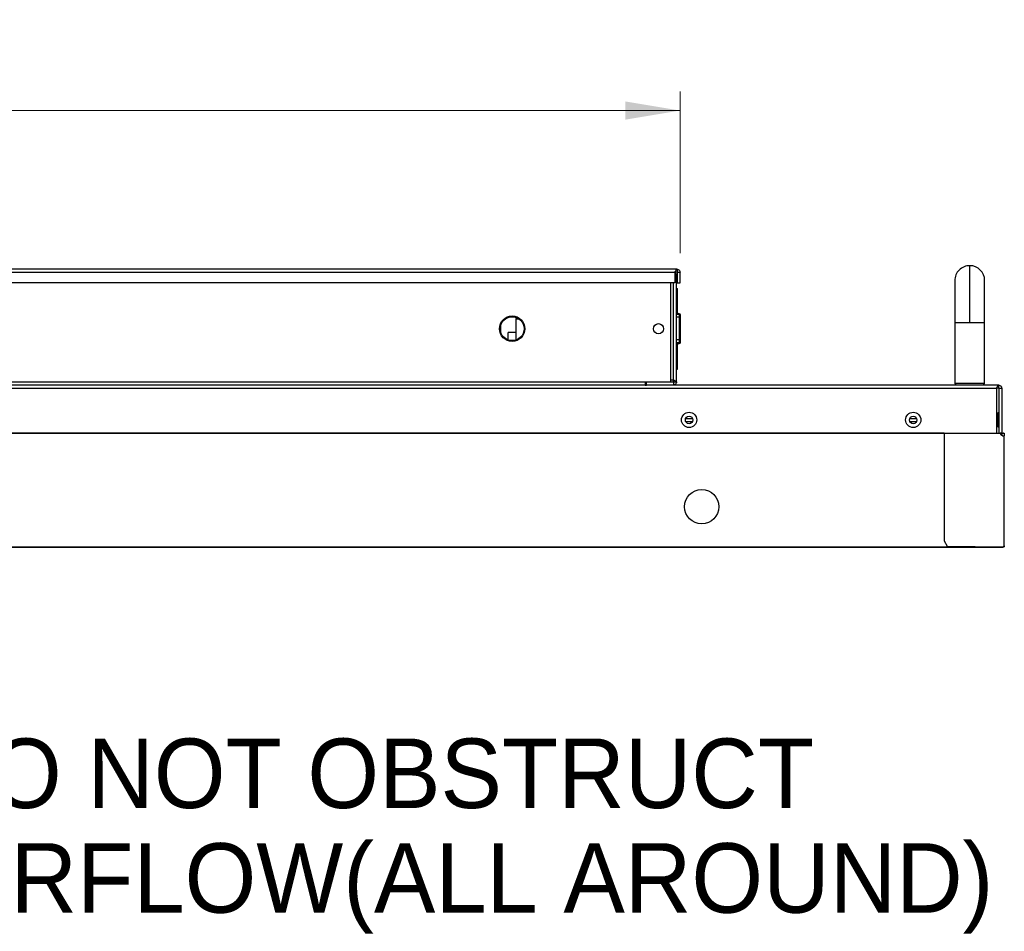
# Model space of a CAD drawing. Header units: millimetres. Extents: x 0 to 1118, y 0 to 864.
# Tile 30 of 65: x 389 to 472, y 571 to 648. Entities that reach past the tile are written whole.
import ezdxf

# ---------------------------------------------------------------- set-up
doc = ezdxf.new("R2010")
doc.units = ezdxf.units.MM
doc.styles.add('SLDTEXTSTYLE0', font='ARIAL.TTF', dxfattribs={"width": 0.948})
doc.dimstyles.new('SLDDIMSTYLE0', dxfattribs={"dimtxt": 5.650301, "dimasz": 4.572, "dimexe": 0, "dimexo": 0.0625, "dimgap": 1.412575, "dimtad": 0, "dimtih": 1, "dimtoh": 1, "dimlfac": 4, "dimrnd": 1e-09, "dimzin": 12, "dimdsep": 46, "dimtxsty": 'SLDTEXTSTYLE0', "dimsah": 1, "dimcen": 0.09, "dimadec": 0, "dimazin": 3, "dimtfac": 1, "dimtofl": 0, "dimtmove": 0, "dimatfit": 3, "dimfxl": 1, "dimfrac": 2, "dimtolj": 1, "dimtzin": 12, "dimarcsym": 0})

# ---------------------------------------------------------------- blocks, each defined once
blk = doc.blocks.new('_D_6')
at = {"color": 7, "linetype": 'Continuous', "lineweight": 0}
for p, q in [((196.25, 628.034), (196.25, 641.567)), ((444.735, 628.034), (444.735, 641.567)), ((196.25, 639.967), (308.204, 639.967)), ((444.735, 639.967), (332.781, 639.967))]:
    blk.add_line(p, q, dxfattribs=at)
for points in [[(196.25, 639.967), (200.822, 639.205), (200.822, 640.729)], [(444.735, 639.967), (440.163, 640.729), (440.163, 639.205)]]:
    blk.add_solid(points, dxfattribs=at)
at = {"color": 7, "linetype": 'Continuous', "lineweight": 0, "char_height": 5.8208, "attachment_point": 1, "style": 'SLDTEXTSTYLE0'}
for s, insert in [('993.94', (308.635, 647.47)), ('(39.13)', (308.204, 638.793))]:
    blk.add_mtext(s, dxfattribs=dict(at, insert=insert))
blk = doc.blocks.new('SW_NOTE_10')
at = {"color": 0, "linetype": 'Continuous', "lineweight": 0, "char_height": 5.82083, "attachment_point": 1, "style": 'SLDTEXTSTYLE0'}
for s, insert in [('DO NOT OBSTRUCT ', (0.568, 2.358)), ('AIRFLOW(ALL AROUND)', (0.568, -6.403))]:
    blk.add_mtext(s, dxfattribs=dict(at, insert=insert))

msp = doc.modelspace()

# ---------------------------------------------------------------- linework, layer by layer
at = {"color": 7, "linetype": 'Continuous', "lineweight": 30}
for p, q in [((468.9697, 622.2337), (468.9697, 626.9837)), ((444.4847, 626.6837), (385.0115, 626.6837)), ((385.0115, 626.4337), (444.3079, 626.4337)), ((444.4847, 626.4337), (444.3079, 626.4337)), ((444.3079, 626.4337), (444.3079, 625.5587)), ((444.4347, 626.1837), (444.3079, 626.1837)), ((444.4347, 617.2337), (444.4347, 626.1837)), ((444.4847, 626.6837), (444.4847, 626.4337)), ((444.4847, 626.4337), (444.7347, 626.4337)), ((444.4847, 626.4337), (444.4847, 625.5587)), ((444.7347, 625.5587), (444.7347, 626.4337)), ((444.3079, 625.5587), (385.5115, 625.5587)), ((443.9347, 625.5587), (443.9347, 617.2337)), ((444.4847, 625.5587), (444.7347, 625.5587)), ((444.4347, 625.0837), (444.5347, 625.0837)), ((444.5347, 624.4687), (444.4347, 624.4687)), ((444.5347, 622.9212), (444.5347, 624.4687)), ((444.4347, 622.9212), (444.6847, 622.9212)), ((444.6597, 622.9587), (444.6097, 622.9587)), ((444.6847, 622.6712), (444.6847, 622.9212)), ((429.7374, 621.3882), (429.7374, 622.0292)), ((430.9839, 622.5087), (430.9839, 620.7545)), ((444.6847, 622.6712), (444.4347, 622.6712)), ((444.6847, 620.7962), (444.6847, 622.6712)), ((467.7197, 622.2337), (467.7197, 617.1087)), ((470.2197, 617.1087), (470.2197, 622.2337)), ((430.3565, 620.7641), (430.3565, 621.3837)), ((430.9839, 621.3837), (430.3565, 621.3837)), ((444.4347, 620.7962), (444.6847, 620.7962)), ((444.4347, 620.5462), (444.6847, 620.5462)), ((444.5347, 618.9487), (444.5347, 620.5462)), ((444.6097, 620.4587), (444.6597, 620.4587)), ((444.6847, 620.5462), (444.6847, 620.7962)), ((444.4347, 618.9487), (444.5347, 618.9487)), ((444.4347, 618.3337), (444.5347, 618.3337)), ((443.9347, 617.2337), (441.8097, 617.2337)), ((441.8097, 617.2337), (441.8097, 616.9837)), ((441.9347, 616.9837), (441.9347, 617.2337)), ((444.1847, 617.4105), (443.9347, 617.4105)), ((444.1847, 617.2337), (443.9347, 617.2337)), ((444.1847, 617.2337), (444.1847, 617.4105)), ((444.4347, 617.2337), (444.1847, 617.2337)), ((444.1847, 617.2337), (444.1847, 616.9837)), ((467.7197, 617.1087), (467.8447, 616.9837)), ((468.9697, 617.1087), (467.7197, 617.1087)), ((470.2197, 617.1087), (468.9697, 617.1087)), ((470.0947, 616.9837), (470.2197, 617.1087)), ((471.3947, 616.9837), (169.5897, 616.9837)), ((169.7665, 616.7337), (471.2179, 616.7337)), ((441.8097, 616.9884), (441.9347, 616.9884)), ((471.2179, 616.7337), (471.2179, 612.9737)), ((471.3947, 616.7337), (471.2179, 616.7337)), ((471.3947, 616.7337), (471.3947, 616.9837)), ((471.3947, 616.7337), (471.6447, 616.7337)), ((471.3947, 616.7337), (471.3947, 612.9737)), ((471.6447, 616.7337), (471.6447, 612.9737)), ((471.3197, 614.6337), (471.2179, 614.6337)), ((445.2006, 614.1837), (445.7837, 614.1837)), ((445.2116, 613.9337), (445.7728, 613.9337)), ((463.9507, 614.1837), (464.5337, 614.1837)), ((463.9616, 613.9337), (464.5228, 613.9337)), ((466.8436, 612.9337), (337.4234, 612.9337)), ((466.8436, 612.9687), (337.4247, 612.9687)), ((466.8436, 612.9737), (466.8436, 612.9337)), ((466.8436, 612.9737), (471.5143, 612.9737)), ((466.8436, 612.9337), (466.8436, 603.9587)), ((471.5274, 612.9337), (466.8436, 612.9337)), ((471.2179, 613.5087), (471.3197, 613.5087)), ((471.5143, 612.9737), (471.7049, 612.9737)), ((471.5225, 612.9537), (471.7049, 612.9537)), ((471.6612, 612.9512), (471.5232, 612.9512)), ((471.7049, 612.9737), (471.8234, 612.9737)), ((471.7049, 612.9537), (471.7049, 612.9737)), ((471.7049, 612.9537), (471.8234, 612.9537)), ((471.8234, 612.9537), (471.8234, 612.9737)), ((471.8434, 612.9337), (471.8635, 612.9337)), ((471.8432, 603.5333), (471.8432, 612.7337)), ((471.8434, 612.7337), (471.8635, 612.7337)), ((471.8635, 603.5337), (471.8635, 612.7337)), ((466.8436, 603.9587), (467.0936, 603.5087)), ((169.2234, 603.4462), (471.776, 603.4462)), ((169.2234, 603.4087), (471.776, 603.4087)), ((172.9747, 603.4587), (468.0247, 603.4587)), ((467.0936, 603.5087), (471.7686, 603.4587)), ((468.0247, 603.4587), (468.0247, 603.4987)), ((471.7686, 603.4587), (471.8432, 603.5333)), ((471.776, 603.4462), (471.776, 603.4087)), ((471.8259, 603.516), (471.8259, 603.4587)), ((471.8259, 603.4587), (471.8434, 603.4587)), ((471.8434, 603.5337), (471.8434, 603.4587)), ((471.8635, 603.4587), (471.8434, 603.4587)), ((471.8635, 603.5337), (471.8635, 603.4587))]:
    msp.add_line(p, q, dxfattribs=at)
at = {"color": 8, "linetype": 'Continuous', "lineweight": 30}
for p, q in [((444.1847, 617.4105), (444.1847, 625.5587)), ((444.6097, 622.9587), (444.6097, 622.9212)), ((444.6597, 622.9212), (444.6597, 622.9587)), ((431.2847, 622.5087), (430.9839, 622.5087)), ((467.7197, 622.2337), (468.9697, 622.2337)), ((468.9697, 622.2337), (470.2197, 622.2337)), ((444.6097, 620.5462), (444.6097, 620.4587)), ((444.6597, 620.4587), (444.6597, 620.5462)), ((441.8097, 617.2337), (382.4402, 617.2337)), ((471.3197, 613.5087), (471.3197, 614.6337))]:
    msp.add_line(p, q, dxfattribs=at)
at = {"color": 7, "linetype": 'Continuous', "lineweight": 30}
for centre, radius in [((430.6847, 621.7087), 1.0625), ((430.6847, 621.7087), 1), ((442.9347, 621.7087), 0.425), ((445.4922, 614.0712), 0.6375), ((464.2422, 614.0712), 0.6375), ((445.4922, 614.0712), 0.3125), ((464.2422, 614.0712), 0.3125), ((446.5497, 606.8087), 1.4375)]:
    msp.add_circle(centre, radius, dxfattribs=at)
for centre, radius, start, end in [((468.9697, 625.7337), 1.25, 90, 180.018976), ((468.9697, 625.7337), 1.25, 0.018976, 90), ((444.6097, 623.0337), 0.075, 180, 270), ((444.6597, 622.8587), 0.1, 0, 90), ((431.1089, 622.5087), 0.125, 105.498227, 180), ((444.6097, 620.3837), 0.075, 90, 180), ((444.6597, 620.5587), 0.1, 270, 0), ((471.3197, 614.7087), 0.075, 270, 0), ((471.3197, 613.4337), 0.075, 0, 90), ((471.8436, 613.0837), 0.35, 205.376934, 269.935714), ((471.4372, 612.6337), 0.3, 25.023461, 70.806477)]:
    msp.add_arc(centre, radius, start, end, dxfattribs=at)
for points, knots in [([(444.2804, 626.4147), (444.309, 626.3987), (444.3663, 626.3667), (444.4233, 626.2815), (444.4309, 626.2163), (444.4347, 626.1837)], [0, 0, 0, 0, 0.33333826, 0.66667028, 1, 1, 1, 1]), ([(444.3079, 626.4337), (444.3227, 626.4665), (444.3521, 626.532), (444.3963, 626.6146), (444.4405, 626.6724), (444.47, 626.6799), (444.4847, 626.6837)], [0, 0, 0, 0, 0.2500039, 0.4999964, 0.7500015, 1, 1, 1, 1]), ([(444.4347, 626.1837), (444.4308, 626.169), (444.423, 626.1395), (444.3737, 626.1003), (444.3266, 626.0758), (444.3079, 626.0661)], [0, 0, 0, 0, 0.3759014, 0.7517918, 1, 1, 1, 1]), ([(444.4847, 626.6837), (444.5175, 626.6799), (444.583, 626.6724), (444.6656, 626.6146), (444.7234, 626.532), (444.7309, 626.4665), (444.7347, 626.4337)], [0, 0, 0, 0, 0.2499892, 0.4999965, 0.7499991, 1, 1, 1, 1]), ([(467.7197, 625.7337), (467.7197, 625.7196), (467.7197, 625.691), (467.7197, 625.4587), (467.7197, 625.0912), (467.7197, 624.6002), (467.7197, 624.0292), (467.7197, 623.4222), (467.7197, 622.8196), (467.7197, 622.4231), (467.7197, 622.2337)], [0, 0, 0, 0, 0.1296721, 0.2637341, 0.3991922, 0.5328559, 0.6617648, 0.7835382, 0.8965628, 1, 1, 1, 1]), ([(470.2197, 622.2337), (470.2197, 622.3756), (470.2197, 622.6866), (470.2197, 623.1873), (470.2197, 623.7466), (470.2197, 624.3321), (470.2197, 624.8922), (470.2197, 625.3548), (470.2197, 625.6726), (470.2197, 625.7133), (470.2197, 625.7337)], [0, 0, 0, 0, 0.0775187, 0.1699337, 0.2779851, 0.4015993, 0.5394018, 0.6883556, 0.8437891, 1, 1, 1, 1]), ([(444.5347, 624.4687), (444.5347, 624.5467), (444.5347, 624.703), (444.5347, 624.8959), (444.5347, 625.027), (444.5347, 625.079), (444.5347, 625.0827), (444.5347, 625.0837)], [0, 0, 0, 0, 0.2615415, 0.5238201, 0.7242474, 0.92571, 1, 1, 1, 1]), ([(444.7597, 620.5587), (444.7597, 620.5741), (444.7597, 620.5977), (444.7597, 620.7411), (444.7597, 620.8895), (444.7597, 621.0737), (444.7597, 621.3415), (444.7597, 621.7087), (444.7597, 622.0759), (444.7597, 622.3436), (444.7597, 622.5279), (444.7597, 622.6763), (444.7597, 622.8197), (444.7597, 622.8433), (444.7597, 622.8587)], [0, 0, 0, 0, 0.1197283, 0.1841804, 0.2500004, 0.3158197, 0.3802716, 0.5000003, 0.6197284, 0.6841803, 0.7499996, 0.8158196, 0.8802717, 1, 1, 1, 1]), ([(444.5347, 618.3337), (444.5347, 618.3392), (444.5347, 618.3503), (444.5347, 618.4354), (444.5347, 618.5626), (444.5347, 618.7381), (444.5347, 618.8755), (444.5347, 618.9487)], [0, 0, 0, 0, 0.1772474, 0.3540855, 0.539711, 0.7546804, 1, 1, 1, 1]), ([(444.1847, 617.4105), (444.2175, 617.3957), (444.283, 617.3663), (444.3656, 617.3221), (444.4234, 617.2779), (444.4309, 617.2484), (444.4347, 617.2337)], [0, 0, 0, 0, 0.25000086, 0.50000284, 0.74999825, 1, 1, 1, 1]), ([(444.4347, 617.2337), (444.4309, 617.2009), (444.4234, 617.1354), (444.3656, 617.0528), (444.283, 616.995), (444.2175, 616.9874), (444.1847, 616.9837)], [0, 0, 0, 0, 0.24999503, 0.49999538, 0.74999876, 1, 1, 1, 1]), ([(471.2179, 616.7337), (471.2327, 616.7664), (471.2621, 616.832), (471.3063, 616.9146), (471.3505, 616.9724), (471.38, 616.9799), (471.3947, 616.9837)], [0, 0, 0, 0, 0.2499995, 0.5000043, 0.7500086, 1, 1, 1, 1]), ([(471.3947, 616.9837), (471.4275, 616.9799), (471.493, 616.9724), (471.5756, 616.9146), (471.6334, 616.832), (471.6409, 616.7664), (471.6447, 616.7337)], [0, 0, 0, 0, 0.2500131, 0.5000163, 0.7500025, 1, 1, 1, 1]), ([(468.0247, 612.9537), (468.0247, 612.9534), (468.0247, 612.9528), (468.0247, 612.9482), (468.0247, 612.9416), (468.0247, 612.9363), (468.0247, 612.9337)], [0, 0, 0, 0, 0.2499463, 0.4999807, 0.7500068, 1, 1, 1, 1]), ([(471.5274, 612.9337), (471.5263, 612.9383), (471.5241, 612.9475), (471.5211, 612.9598), (471.5183, 612.9688), (471.516, 612.9732), (471.5147, 612.9736), (471.5143, 612.9737)], [0, 0, 0, 0, 0.2213757, 0.4426678, 0.6627412, 0.8816413, 1, 1, 1, 1]), ([(471.5143, 612.9537), (471.5153, 612.9534), (471.5172, 612.9528), (471.5204, 612.948), (471.5238, 612.9414), (471.5262, 612.9363), (471.5274, 612.9337)], [0, 0, 0, 0, 0.2499972, 0.4999146, 0.7499438, 1, 1, 1, 1]), ([(471.8259, 612.9337), (471.8257, 612.936), (471.8252, 612.9406), (471.8211, 612.9464), (471.8153, 612.9504), (471.8107, 612.9509), (471.8085, 612.9512)], [0, 0, 0, 0, 0.2499713, 0.5001373, 0.7501896, 1, 1, 1, 1]), ([(471.8234, 612.9737), (471.8288, 612.9731), (471.8394, 612.9718), (471.8526, 612.9624), (471.8617, 612.9492), (471.8629, 612.9388), (471.8635, 612.9337)], [0, 0, 0, 0, 0.2526841, 0.5035333, 0.752615, 1, 1, 1, 1]), ([(471.8234, 612.9537), (471.8261, 612.9534), (471.8314, 612.9527), (471.838, 612.948), (471.8426, 612.9414), (471.8432, 612.9363), (471.8434, 612.9337)], [0, 0, 0, 0, 0.2499816, 0.5000522, 0.7498671, 1, 1, 1, 1]), ([(471.8434, 612.9337), (471.8434, 612.9051), (471.8434, 612.8479), (471.8434, 612.7844), (471.8434, 612.7417), (471.8434, 612.7364), (471.8434, 612.7337)], [0, 0, 0, 0, 0.2499982, 0.5000021, 0.7500048, 1, 1, 1, 1]), ([(471.8635, 612.9337), (471.8635, 612.9051), (471.8635, 612.8479), (471.8635, 612.7844), (471.8635, 612.7417), (471.8635, 612.7364), (471.8635, 612.7337)], [0, 0, 0, 0, 0.2499982, 0.5000021, 0.7500048, 1, 1, 1, 1]), ([(471.8635, 612.7337), (471.8631, 612.7337), (471.8625, 612.7337), (471.8579, 612.7337), (471.8512, 612.7337), (471.8459, 612.7337), (471.8432, 612.7337)], [0, 0, 0, 0, 0.2500453, 0.4999576, 0.7500008, 1, 1, 1, 1]), ([(471.8434, 612.7337), (471.8434, 612.7337), (471.8434, 612.7337), (471.8434, 612.7337), (471.8434, 612.7337), (471.8434, 612.7337), (471.8433, 612.7337), (471.8432, 612.7337), (471.8432, 612.7337)], [0, 0, 0, 0, 0.2668662, 0.3862124, 0.5070412, 0.6137876, 0.7331338, 1, 1, 1, 1]), ([(471.8432, 603.5333), (471.8459, 603.5333), (471.8512, 603.5334), (471.8579, 603.5335), (471.8625, 603.5336), (471.8631, 603.5337), (471.8635, 603.5337)], [0, 0, 0, 0, 0.2499992, 0.5000424, 0.7499547, 1, 1, 1, 1]), ([(471.8432, 603.5333), (471.8432, 603.5333), (471.8433, 603.5334), (471.8434, 603.5335), (471.8434, 603.5336), (471.8434, 603.5337), (471.8434, 603.5337)], [0, 0, 0, 0, 0.2434212, 0.5085366, 0.747335, 1, 1, 1, 1])]:
    msp.add_open_spline(points, degree=3, knots=knots, dxfattribs=at)

# ---------------------------------------------------------------- block references
at = {"color": 7, "linetype": 'Continuous', "lineweight": 0}
msp.add_blockref('SW_NOTE_10', (380.8725, 585.047), dxfattribs=at)

# ---------------------------------------------------------------- dimensions: what is measured, and where the dimension line sits
dim = msp.add_linear_dim(base=(444.7347, 639.967), p1=(196.2497, 626.4337), p2=(444.7347, 626.4337), angle=0, text='<>\\P(39.13)', dimstyle='SLDDIMSTYLE0', dxfattribs=at)
dim.commit()
dim.dimension.update_dxf_attribs({"geometry": '_D_6', "text_midpoint": (320.4922, 639.967), "dimtype": 160})

doc.saveas('drawing.dxf')
